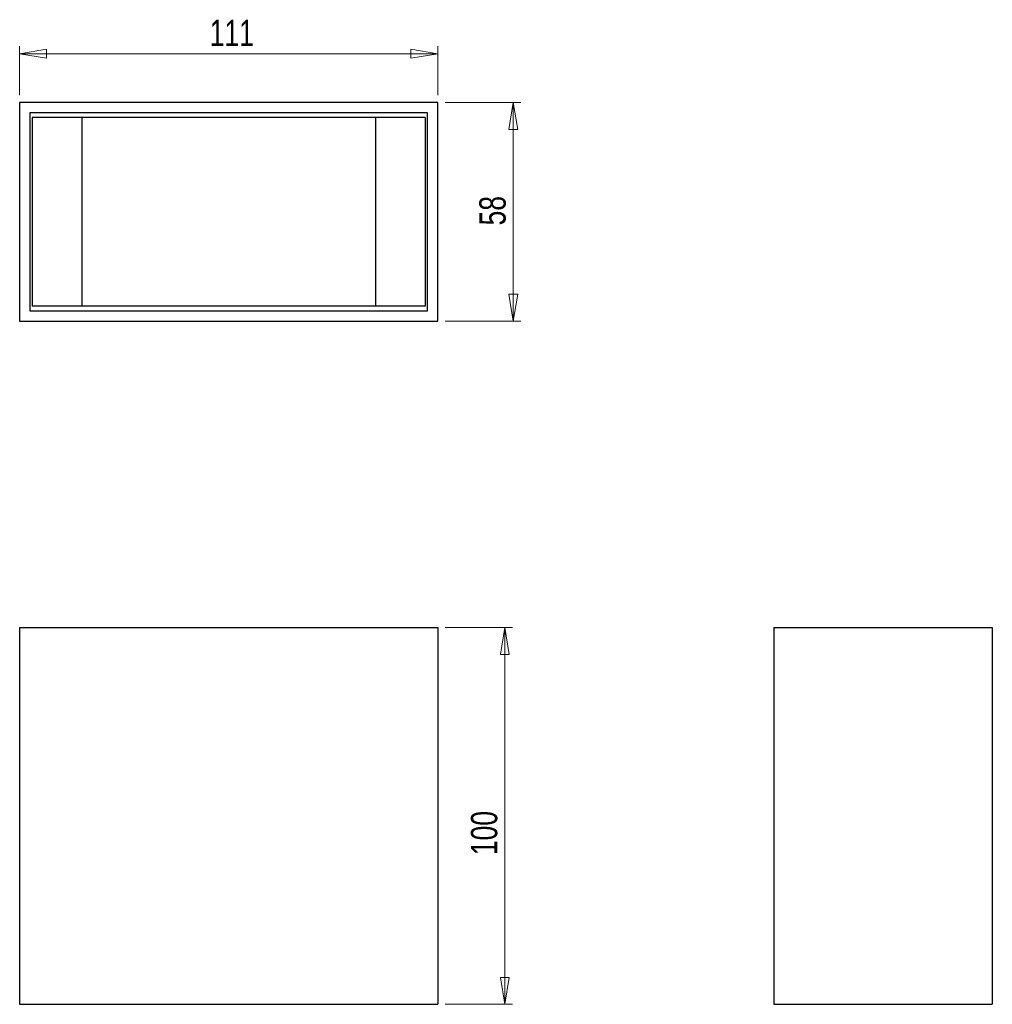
# Model space of a CAD drawing. Header units: millimetres. Extents: x 70 to 199, y 74 to 204.
import ezdxf

# ---------------------------------------------------------------- set-up
doc = ezdxf.new("R2010")
doc.units = ezdxf.units.MM
doc.styles.add('SLDTEXTSTYLE0', font='TXT', dxfattribs={"width": 0.75})
doc.dimstyles.new('SLDDIMSTYLE0', dxfattribs={"dimtxt": 3.5, "dimasz": 3.556, "dimexe": 0, "dimexo": 0.0625, "dimgap": 0.875, "dimtad": 1, "dimdec": 0, "dimlfac": 2, "dimrnd": 1e-09, "dimzin": 12, "dimdsep": 46, "dimtxsty": 'SLDTEXTSTYLE0', "dimblk1": 'CLOSED', "dimblk2": 'CLOSED', "dimsah": 1, "dimcen": 0.09, "dimadec": 0, "dimazin": 3, "dimtfac": 1, "dimtdec": 0, "dimtofl": 0, "dimtmove": 0, "dimatfit": 3, "dimldrblk": 'CLOSED', "dimfxl": 0, "dimfrac": 2, "dimtolj": 1, "dimtzin": 12, "dimarcsym": 0})

# ---------------------------------------------------------------- blocks, each defined once
blk = doc.blocks.new('_Closed')
at = {"color": 0, "linetype": 'ByBlock', "lineweight": -2}
for p, q in [((-1, 0.166667), (0, 0)), ((-1, 0.166667), (-1, -0.166667)), ((0, 0), (-1, -0.166667)), ((0, 0), (-1, 0))]:
    blk.add_line(p, q, dxfattribs=at)
blk = doc.blocks.new('_D')
at = {"color": 7, "linetype": 'Continuous', "lineweight": 0}
for p, q in [((126.23, 123.57), (135.15, 123.57)), ((134.15, 123.57), (134.15, 73.57)), ((126.23, 73.57), (135.15, 73.57))]:
    blk.add_line(p, q, dxfattribs=at)
at = {"color": 7, "linetype": 'Continuous', "lineweight": 18, "xscale": 3.556, "yscale": 3.556}
for p, rotation in [((134.15, 123.57, -55.5), 90.0000000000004), ((134.15, 73.57, -55.5), 270.0000000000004)]:
    blk.add_blockref('_Closed', p, dxfattribs=dict(at, rotation=rotation))
at = {"color": 7, "linetype": 'Continuous', "lineweight": 18, "insert": (129.64, 93.37), "char_height": 3.5, "attachment_point": 1, "rotation": 90, "style": 'SLDTEXTSTYLE0'}
blk.add_mtext('100', dxfattribs=at)
blk = doc.blocks.new('_D_1')
at = {"color": 7, "linetype": 'Continuous', "lineweight": 0}
for p, q in [((126.23, 193.25), (136.27, 193.25)), ((135.27, 164.25), (135.27, 193.25)), ((126.23, 164.25), (136.27, 164.25))]:
    blk.add_line(p, q, dxfattribs=at)
at = {"color": 7, "linetype": 'Continuous', "lineweight": 18, "xscale": 3.556, "yscale": 3.556}
for p, rotation in [((135.27, 193.25, -1.05), 90.0000000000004), ((135.27, 164.25, -1.05), 270.0000000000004)]:
    blk.add_blockref('_Closed', p, dxfattribs=dict(at, rotation=rotation))
at = {"color": 7, "linetype": 'Continuous', "lineweight": 18, "insert": (130.76, 176.95), "char_height": 3.5, "attachment_point": 1, "rotation": 90, "style": 'SLDTEXTSTYLE0'}
blk.add_mtext('58', dxfattribs=at)
blk = doc.blocks.new('_D_2')
at = {"color": 7, "linetype": 'Continuous', "lineweight": 0}
for p, q in [((69.73, 194.25), (69.73, 200.74)), ((125.23, 194.25), (125.23, 200.74)), ((125.23, 199.74), (69.73, 199.74))]:
    blk.add_line(p, q, dxfattribs=at)
at = {"color": 7, "linetype": 'Continuous', "lineweight": 18, "xscale": 3.556, "yscale": 3.556, "rotation": 180.0000000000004}
blk.add_blockref('_Closed', (69.73, 199.74, -1.05), dxfattribs=at)
at = {"color": 7, "linetype": 'Continuous', "lineweight": 18, "xscale": 3.556, "yscale": 3.556}
blk.add_blockref('_Closed', (125.23, 199.74, -1.05), dxfattribs=at)
at = {"color": 7, "linetype": 'Continuous', "lineweight": 18, "insert": (94.97, 204.25), "char_height": 3.5, "attachment_point": 1, "style": 'SLDTEXTSTYLE0'}
blk.add_mtext('111', dxfattribs=at)

msp = doc.modelspace()

# ---------------------------------------------------------------- linework, layer by layer
at = {"color": 7, "linetype": 'Continuous', "lineweight": 25}
for p, q in [((69.73, 193.25), (69.73, 164.25)), ((125.23, 193.25), (69.73, 193.25)), ((125.23, 164.25), (125.23, 193.25)), ((123.88, 191.9), (71.08, 191.9)), ((71.08, 191.9), (71.08, 165.6)), ((71.38, 191.25), (71.38, 166.25)), ((77.98, 191.25), (71.38, 191.25)), ((77.98, 191.25), (77.98, 166.25)), ((116.98, 191.25), (77.98, 191.25)), ((123.58, 191.25), (116.98, 191.25)), ((116.98, 191.25), (116.98, 166.25)), ((123.58, 191.25), (123.58, 166.25)), ((123.88, 165.6), (123.88, 191.9)), ((77.98, 166.25), (71.38, 166.25)), ((116.98, 166.25), (77.98, 166.25)), ((123.58, 166.25), (116.98, 166.25)), ((71.08, 165.6), (123.88, 165.6)), ((69.73, 164.25), (125.23, 164.25)), ((69.73, 123.57), (69.73, 73.57)), ((69.73, 123.57), (125.23, 123.57)), ((125.23, 123.57), (125.23, 73.57)), ((169.87, 123.57), (169.87, 73.57)), ((169.87, 123.57), (198.87, 123.57)), ((198.87, 123.57), (198.87, 73.57)), ((69.73, 73.57), (125.23, 73.57)), ((169.87, 73.57), (198.87, 73.57))]:
    msp.add_line(p, q, dxfattribs=at)

# ---------------------------------------------------------------- dimensions: what is measured, and where the dimension line sits
at = {"color": 7, "linetype": 'Continuous', "lineweight": 18}
dim = msp.add_linear_dim(base=(69.73, 199.74), p1=(125.23, 193.25), p2=(69.73, 193.25), dimstyle='SLDDIMSTYLE0', dxfattribs=at)
dim.commit()
dim.dimension.update_dxf_attribs({"geometry": '_D_2', "text_midpoint": (98.85, 199.74), "dimtype": 160})
for base, p1, p2, picture, middle in [((135.27, 193.25), (125.23, 164.25), (125.23, 193.25), '_D_1', (135.27, 179.53)), ((134.15, 73.57), (125.23, 123.57), (125.23, 73.57), '_D', (134.15, 97.25))]:
    dim = msp.add_linear_dim(base=base, p1=p1, p2=p2, angle=90, dimstyle='SLDDIMSTYLE0', dxfattribs=at)
    dim.commit()
    dim.dimension.update_dxf_attribs({"geometry": picture, "text_midpoint": middle, "dimtype": 160})

doc.saveas('drawing.dxf')
